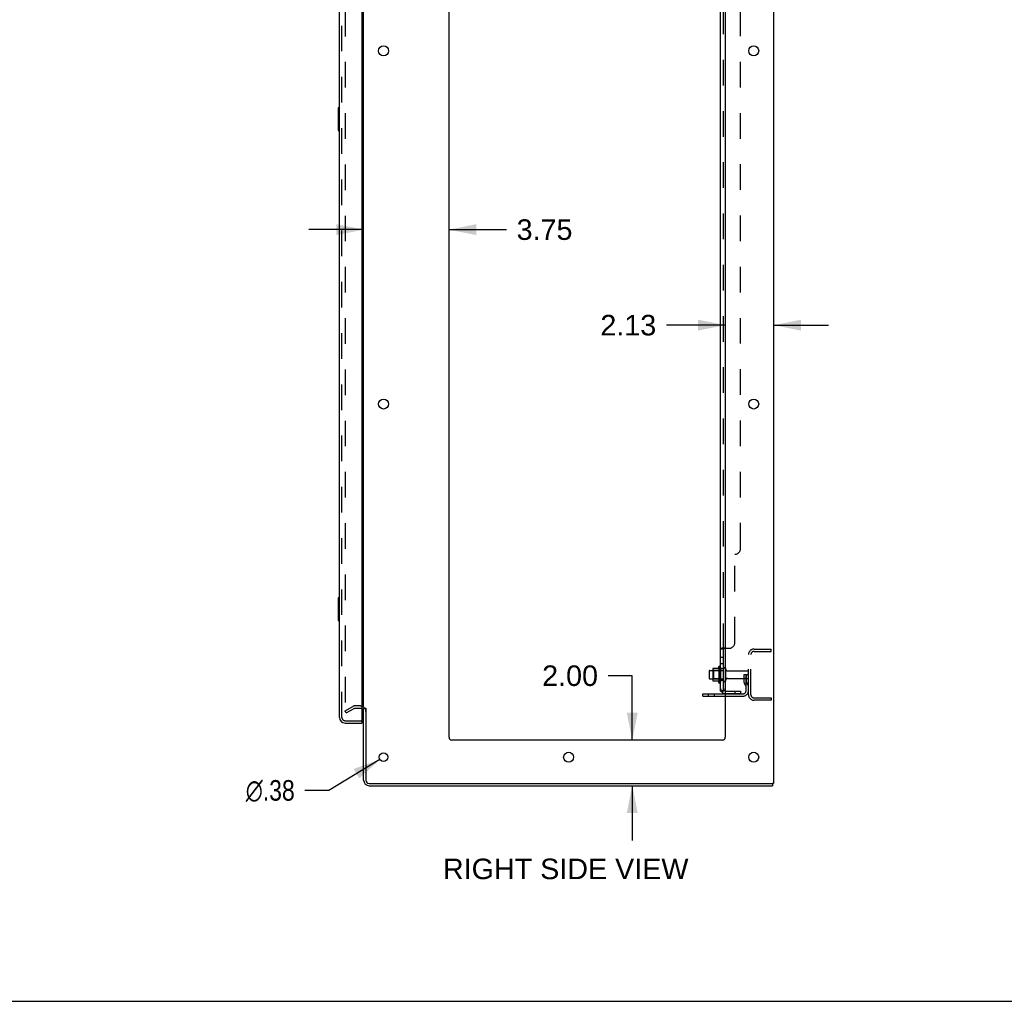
# Model space of a CAD drawing. Header units: inches. Extents: x 0 to 204, y 0 to 132.
# Tile 61 of 114: x 104 to 147, y 0 to 43. Entities that reach past the tile are written whole.
import ezdxf

# ---------------------------------------------------------------- set-up
doc = ezdxf.new("R2010")
doc.units = ezdxf.units.IN
doc.header["$LTSCALE"] = 11.243375
doc.header["$MEASUREMENT"] = 0
doc.linetypes.add('HIDDEN', pattern=[0.2, 0.1, -0.1])
doc.layers.get('0').update_dxf_attribs({"linetype": 'CONTINUOUS'})
for name, color, linetype in [('DEFAULT_2', 8, 'HIDDEN'), ('DIMENSIONS', 7, 'CONTINUOUS'), ('DOOR_ASSEMBLY', 7, 'CONTINUOUS'), ('SUBPANEL', 7, 'CONTINUOUS')]:
    doc.layers.add(name, color=color, linetype=linetype)
doc.styles.get("Standard").update_dxf_attribs({"font": 'arial.ttf'})
doc.styles.add('TEXTSTYLE_1', font='gdt', dxfattribs={"width": 0.8})
doc.dimstyles.new('DIMSTYLE_1', dxfattribs={"dimtxt": 0.901875, "dimasz": 1.2025, "dimexe": 0.09, "dimexo": 0.07, "dimgap": 0.0375, "dimtad": 0, "dimtih": 1, "dimtoh": 1, "dimzin": 4, "dimdsep": 46, "dimtxsty": 'Standard', "dimblk": '_FILLED', "dimblk1": '_FILLED', "dimblk2": '_FILLED', "dimcen": 0.09, "dimadec": 3, "dimazin": 1, "dimtfac": 1, "dimtdec": 3, "dimtofl": 0, "dimtmove": 0, "dimatfit": 3, "dimldrblk": '_FILLED', "dimfxl": 0, "dimtolj": 1, "dimtzin": 4, "dimarcsym": 0})
doc.dimstyles.new('DIMSTYLE_2', dxfattribs={"dimtxt": 0.901875, "dimasz": 1.2025, "dimexe": 0.09, "dimexo": 0.07, "dimgap": 0.09, "dimtad": 0, "dimtih": 1, "dimtoh": 1, "dimzin": 4, "dimdsep": 46, "dimtxsty": 'Standard', "dimblk": '_FILLED', "dimblk1": '_FILLED', "dimblk2": '_FILLED', "dimcen": 0.09, "dimadec": 3, "dimazin": 1, "dimtfac": 1, "dimtdec": 3, "dimtofl": 0, "dimtmove": 0, "dimatfit": 1, "dimldrblk": '_FILLED', "dimfxl": 0, "dimtolj": 1, "dimtzin": 4, "dimarcsym": 0})

# ---------------------------------------------------------------- blocks, each defined once
blk = doc.blocks.new('_FILLED')
at = {"color": 0, "linetype": 'ByBlock'}
blk.add_solid([(0, 0), (-1, 0.2), (-1, -0.2)], dxfattribs=at)
blk = doc.blocks.new('*D14')
at = {"layer": 'DIMENSIONS', "color": 2, "linetype": 'Continuous'}
for p, q in [((119.37, 33.864), (116.965, 33.864)), ((123.12, 33.864), (125.636, 33.864))]:
    blk.add_line(p, q, dxfattribs=at)
at = {"layer": 'DIMENSIONS', "color": 2, "linetype": 'Continuous', "xscale": 1.2025, "yscale": 1.2025, "zscale": 1.2025}
blk.add_blockref('_FILLED', (119.37, 33.864), dxfattribs=at)
at = {"layer": 'DIMENSIONS', "color": 2, "linetype": 'Continuous', "xscale": 1.2025, "yscale": 1.2025, "zscale": 1.2025, "rotation": 180}
blk.add_blockref('_FILLED', (123.12, 33.864), dxfattribs=at)
at = {"layer": 'DIMENSIONS', "color": 2, "linetype": 'Continuous', "insert": (126.087, 34.315), "char_height": 0.9019, "width": 2.45082, "attachment_point": 1, "line_spacing_factor": 0.9}
blk.add_mtext('3.75', dxfattribs=at)
blk = doc.blocks.new('*D15')
at = {"layer": 'DIMENSIONS', "color": 2, "linetype": 'Continuous'}
for p, q in [((135.245, 29.672), (132.667, 29.672)), ((137.37, 29.672), (139.775, 29.672))]:
    blk.add_line(p, q, dxfattribs=at)
at = {"layer": 'DIMENSIONS', "color": 2, "linetype": 'Continuous', "xscale": 1.2025, "yscale": 1.2025, "zscale": 1.2025}
blk.add_blockref('_FILLED', (135.245, 29.672), dxfattribs=at)
at = {"layer": 'DIMENSIONS', "color": 2, "linetype": 'Continuous', "xscale": 1.2025, "yscale": 1.2025, "zscale": 1.2025, "rotation": 180}
blk.add_blockref('_FILLED', (137.37, 29.672), dxfattribs=at)
at = {"layer": 'DIMENSIONS', "color": 2, "linetype": 'Continuous', "insert": (132.216, 30.123), "char_height": 0.9019, "width": 2.45082, "attachment_point": 3, "line_spacing_factor": 0.9}
blk.add_mtext('2.13', dxfattribs=at)
blk = doc.blocks.new('*D16')
at = {"layer": 'DIMENSIONS', "color": 2, "linetype": 'Continuous'}
for p, q in [((131.163, 14.288), (130.11, 14.288)), ((131.163, 11.46), (131.163, 14.288)), ((131.163, 9.46), (131.163, 7.055))]:
    blk.add_line(p, q, dxfattribs=at)
at = {"layer": 'DIMENSIONS', "color": 2, "linetype": 'Continuous', "xscale": 1.2025, "yscale": 1.2025, "zscale": 1.2025}
for p, rotation in [((131.163, 11.46), 270), ((131.163, 9.46), 90)]:
    blk.add_blockref('_FILLED', p, dxfattribs=dict(at, rotation=rotation))
at = {"layer": 'DIMENSIONS', "color": 2, "linetype": 'Continuous', "insert": (129.66, 14.739), "char_height": 0.9019, "width": 2.45082, "attachment_point": 3, "line_spacing_factor": 0.9}
blk.add_mtext('2.00', dxfattribs=at)
blk = doc.blocks.new('*D18')
at = {"layer": 'DIMENSIONS', "color": 2, "linetype": 'Continuous'}
for p, q in [((120.085, 10.612), (117.849, 9.256)), ((117.849, 9.256), (116.797, 9.256))]:
    blk.add_line(p, q, dxfattribs=at)
at = {"layer": 'DIMENSIONS', "color": 2, "linetype": 'Continuous', "xscale": 1.2025, "yscale": 1.2025, "zscale": 1.2025, "rotation": 31.2392584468}
blk.add_blockref('_FILLED', (120.085, 10.612), dxfattribs=at)
at = {"layer": 'DIMENSIONS', "color": 2, "linetype": 'Continuous', "insert": (116.346, 9.707), "char_height": 0.90187, "width": 2.95261, "attachment_point": 3, "line_spacing_factor": 0.9, "style": 'TEXTSTYLE_1'}
blk.add_mtext('{\\fgdt;n}\\fArial;.38', dxfattribs=at)

msp = doc.modelspace()

# ---------------------------------------------------------------- linework, layer by layer
at = {"color": 3, "linetype": 'Continuous'}
for p, q in [((137.37, 89.356), (137.37, 9.564)), ((119.37, 12.908), (119.37, 86.012)), ((123.12, 11.585), (123.12, 85.96)), ((135.245, 85.96), (135.245, 11.585)), ((134.266, 13.491), (135.245, 13.491)), ((119.37, 9.706), (119.37, 12.856)), ((119.474, 12.867), (119.474, 9.706)), ((135.12, 11.46), (123.245, 11.46)), ((119.616, 9.564), (137.28, 9.564)), ((137.37, 9.564), (137.314, 9.564)), ((119.616, 9.46), (137.318, 9.46))]:
    msp.add_line(p, q, dxfattribs=at)
at = {"color": 7, "linetype": 'Continuous'}
for p, q in [((134.541, 14.492), (134.541, 14.177)), ((134.571, 14.522), (134.705, 14.522)), ((134.705, 14.59), (134.705, 14.079)), ((134.716, 14.612), (134.943, 14.612)), ((134.971, 14.69), (134.971, 13.979)), ((134.571, 14.147), (134.705, 14.147)), ((134.716, 14.057), (134.943, 14.057)), ((134.266, 13.387), (134.266, 13.491)), ((134.266, 13.387), (135.245, 13.387)), ((119.474, 12.856), (119.37, 12.856)), ((137.28, 9.564), (137.314, 9.564)), ((137.318, 9.564), (137.318, 9.46)), ((0, 0), (204.425, 0))]:
    msp.add_line(p, q, dxfattribs=at)
at = {"color": 3, "linetype": 'Continuous'}
for centre, radius in [((120.245, 41.71), 0.219), ((136.495, 41.71), 0.219), ((120.245, 26.21), 0.219), ((136.495, 26.21), 0.219), ((120.245, 10.71), 0.188), ((128.37, 10.71), 0.219), ((136.495, 10.71), 0.219)]:
    msp.add_circle(centre, radius, dxfattribs=at)
at = {"color": 7, "linetype": 'Continuous'}
for centre, radius, start, end in [((135.003, 14.669), 0.0384, 0, 145.5503), ((134.571, 14.492), 0.03, 90, 180), ((134.846, 14.59), 0.141, 174.7919, 180), ((134.716, 14.602), 0.01, 90, 174.8062), ((134.924, 14.622), 0.01, 270, 336.0321), ((135.571, 14.335), 0.698, 149.3369, 156.0321), ((135.221, 14.592), 0.055, 64.0906, 180), ((134.571, 14.177), 0.03, 180, 270), ((134.846, 14.079), 0.141, 180, 185.2081), ((134.716, 14.067), 0.01, 185.1938, 270), ((134.924, 14.047), 0.01, 23.9679, 90), ((135.571, 14.335), 0.698, 203.9679, 210.6631), ((135.003, 14), 0.0384, 214.4497, 360), ((135.221, 14.077), 0.055, 180, 295.9094)]:
    msp.add_arc(centre, radius, start, end, dxfattribs=at)
at = {"color": 3, "linetype": 'Continuous'}
for centre, radius, start, end in [((119.227, 12.713), 0.142, 0, 63.5297), ((123.245, 11.585), 0.125, 180, 270), ((135.12, 11.585), 0.125, 270, 360), ((119.616, 9.706), 0.246, 180, 270), ((119.616, 9.706), 0.142, 180, 270)]:
    msp.add_arc(centre, radius, start, end, dxfattribs=at)
at = {"layer": 'DEFAULT_2', "color": 8, "linetype": 'HIDDEN'}
for p, q in [((118.557, 86.194), (118.557, 12.725)), ((136.266, 13.456), (136.266, 15.213)), ((136.37, 13.456), (136.37, 15.213)), ((136.512, 15.46), (137.266, 15.46)), ((136.512, 15.356), (137.266, 15.356)), ((137.266, 15.356), (137.266, 15.46)), ((134.725, 14.518), (134.705, 14.538)), ((134.705, 14.522), (135.166, 14.522)), ((135.021, 14.518), (134.725, 14.518)), ((134.725, 14.518), (134.725, 14.151)), ((135.021, 14.518), (135.041, 14.538)), ((135.021, 14.518), (135.021, 14.151)), ((135.041, 14.669), (135.041, 14)), ((135.166, 14.077), (135.166, 14.592)), ((135.276, 14.077), (135.276, 14.592)), ((135.338, 14.5), (136.236, 14.5)), ((136.072, 14.335), (136.162, 14.335)), ((136.072, 13.994), (136.072, 14.335)), ((136.162, 14.335), (136.266, 14.335)), ((136.162, 13.633), (136.162, 14.335)), ((136.176, 13.994), (136.176, 14.335)), ((136.266, 14.335), (136.227, 14.335)), ((134.725, 14.151), (134.705, 14.131)), ((134.705, 14.147), (135.166, 14.147)), ((135.021, 14.151), (134.725, 14.151)), ((135.021, 14.151), (135.041, 14.131)), ((135.338, 14.17), (136.236, 14.17)), ((136.176, 14.16), (136.072, 14.16)), ((136.093, 13.927), (136.142, 13.859)), ((136.178, 13.988), (136.227, 13.92)), ((134.513, 13.387), (134.513, 13.491)), ((134.769, 13.387), (134.769, 13.491)), ((135.245, 13.491), (136.019, 13.491)), ((135.245, 13.387), (136.019, 13.387)), ((136.512, 13.314), (137.266, 13.314)), ((137.266, 13.21), (136.512, 13.21)), ((137.266, 13.314), (137.266, 13.21)), ((118.557, 12.745), (118.897, 12.941)), ((118.609, 12.655), (118.557, 12.745)), ((118.609, 12.655), (118.949, 12.851)), ((119.227, 12.96), (118.966, 12.96)), ((119.227, 12.856), (118.966, 12.856))]:
    msp.add_line(p, q, dxfattribs=at)
for points in [[(118.557, 12.725), (118.558, 12.723), (118.558, 12.721), (118.558, 12.718)], [(118.575, 12.705), (118.573, 12.705), (118.571, 12.706), (118.569, 12.706), (118.567, 12.707), (118.566, 12.708), (118.564, 12.709), (118.563, 12.711), (118.561, 12.713), (118.56, 12.714), (118.559, 12.716), (118.558, 12.718)], [(118.583, 12.707), (118.581, 12.706), (118.579, 12.706), (118.577, 12.705), (118.575, 12.705), (118.575, 12.705)]]:
    msp.add_lwpolyline(points, dxfattribs=at)
for centre, radius, start, end in [((136.512, 15.213), 0.246, 90, 180), ((136.512, 15.213), 0.142, 90, 180), ((135.221, 14.592), 0.055, 360, 64.0906), ((135.338, 14.562), 0.0625, 180, 270), ((136.236, 14.47), 0.03, 360, 90), ((135.221, 14.077), 0.055, 295.9094, 0), ((135.338, 14.107), 0.0625, 90, 180), ((136.186, 13.994), 0.114, 180, 215.7539), ((136.058, 13.799), 0.104, 0, 35.7539), ((136.186, 13.994), 0.01, 180, 215.7539), ((136.058, 13.799), 0.208, 0, 35.7539), ((136.236, 14.2), 0.03, 270, 0), ((136.019, 13.633), 0.246, 270, 360), ((136.019, 13.633), 0.142, 270, 360), ((136.512, 13.456), 0.246, 180, 270), ((136.512, 13.456), 0.142, 180, 270), ((118.966, 12.823), 0.137, 90, 120), ((118.966, 12.823), 0.033, 90, 120), ((119.227, 12.713), 0.246, 0, 90), ((119.227, 12.713), 0.142, 63.5297, 90)]:
    msp.add_arc(centre, radius, start, end, dxfattribs=at)
at = {"layer": 'DOOR_ASSEMBLY', "color": 3, "linetype": 'Continuous'}
for p, q in [((118.312, 12.456), (118.312, 86.463)), ((119.291, 86.586), (119.291, 12.334)), ((118.558, 12.21), (119.291, 12.21))]:
    msp.add_line(p, q, dxfattribs=at)
at = {"layer": 'DOOR_ASSEMBLY', "color": 8, "linetype": 'HIDDEN'}
for p, q in [((118.416, 12.456), (118.416, 86.463)), ((118.558, 12.314), (119.271, 12.314))]:
    msp.add_line(p, q, dxfattribs=at)
at = {"layer": 'DOOR_ASSEMBLY', "color": 7, "linetype": 'Continuous'}
for p, q in [((118.252, 39.195), (118.252, 38.225)), ((118.312, 39.21), (118.267, 39.21)), ((118.299, 39.11), (118.299, 38.31)), ((118.267, 38.21), (118.312, 38.21)), ((118.252, 17.695), (118.252, 16.725)), ((118.312, 17.71), (118.267, 17.71)), ((118.299, 17.61), (118.299, 16.81)), ((118.267, 16.71), (118.312, 16.71)), ((119.271, 12.314), (119.291, 12.314)), ((119.291, 12.314), (119.291, 12.21))]:
    msp.add_line(p, q, dxfattribs=at)
for points in [[(118.297, 39.146), (118.297, 39.14), (118.298, 39.134), (118.298, 39.128), (118.298, 39.122), (118.299, 39.116), (118.299, 39.11)], [(118.299, 38.31), (118.299, 38.303), (118.298, 38.297), (118.298, 38.291), (118.298, 38.285), (118.297, 38.279), (118.297, 38.273)], [(118.297, 17.646), (118.297, 17.64), (118.298, 17.634), (118.298, 17.628), (118.298, 17.622), (118.299, 17.616), (118.299, 17.61)], [(118.299, 16.81), (118.299, 16.803), (118.298, 16.797), (118.298, 16.791), (118.298, 16.785), (118.297, 16.779), (118.297, 16.773)]]:
    msp.add_lwpolyline(points, dxfattribs=at)
for centre, start, end in [((118.267, 39.195), 90, 180), ((118.297, 39.195), 0, 90), ((118.267, 38.225), 180, 270), ((118.297, 38.225), 270, 360), ((118.267, 17.695), 90, 180), ((118.297, 17.695), 0, 90), ((118.267, 16.725), 180, 270), ((118.297, 16.725), 270, 360)]:
    msp.add_arc(centre, 0.015, start, end, dxfattribs=at)
at = {"layer": 'DOOR_ASSEMBLY', "color": 3, "linetype": 'Continuous'}
for centre, radius, start, end in [((118.558, 12.456), 0.246, 180, 270), ((119.271, 12.334), 0.02, 270, 360)]:
    msp.add_arc(centre, radius, start, end, dxfattribs=at)
at = {"layer": 'DOOR_ASSEMBLY', "color": 8, "linetype": 'HIDDEN'}
msp.add_arc((118.558, 12.456), 0.142, 180, 270, dxfattribs=at)
at = {"layer": 'SUBPANEL', "color": 3, "linetype": 'Continuous'}
for p, q in [((135.041, 13.616), (135.041, 85.303)), ((135.245, 15.491), (135.095, 15.491))]:
    msp.add_line(p, q, dxfattribs=at)
at = {"layer": 'SUBPANEL', "color": 8, "linetype": 'HIDDEN'}
for p, q in [((135.166, 15.455), (135.166, 83.464)), ((135.916, 19.866), (135.916, 79.053)), ((135.666, 15.741), (135.666, 19.616)), ((135.166, 15.457), (135.166, 15.455)), ((135.167, 15.46), (135.167, 15.458)), ((135.245, 15.491), (135.416, 15.491)), ((135.166, 15.094), (135.041, 15.094)), ((135.166, 14.813), (135.041, 14.813)), ((135.166, 14.585), (135.041, 14.585)), ((135.166, 14.085), (135.041, 14.085)), ((135.142, 13.616), (135.191, 13.657)), ((135.278, 13.616), (135.916, 13.616)), ((135.916, 13.491), (135.278, 13.491)), ((135.666, 13.616), (135.666, 13.491)), ((135.916, 13.616), (135.916, 13.491))]:
    msp.add_line(p, q, dxfattribs=at)
at = {"layer": 'SUBPANEL', "color": 7, "linetype": 'Continuous'}
for p, q in [((135.166, 15.455), (135.041, 15.455)), ((135.166, 13.616), (135.166, 15.455)), ((135.166, 13.616), (135.041, 13.616)), ((135.095, 13.577), (135.142, 13.616))]:
    msp.add_line(p, q, dxfattribs=at)
at = {"layer": 'SUBPANEL', "color": 3, "linetype": 'Continuous'}
for points in [[(135.067, 15.477), (135.064, 15.475), (135.06, 15.474), (135.057, 15.472), (135.054, 15.471), (135.051, 15.469), (135.049, 15.467), (135.046, 15.465), (135.044, 15.464), (135.043, 15.462), (135.042, 15.46), (135.041, 15.458), (135.041, 15.457), (135.041, 15.455)], [(135.095, 15.491), (135.093, 15.489), (135.091, 15.488), (135.088, 15.486), (135.085, 15.484), (135.081, 15.483), (135.078, 15.481), (135.074, 15.48), (135.067, 15.477)], [(135.071, 13.592), (135.064, 13.596), (135.06, 13.597), (135.057, 13.599), (135.054, 13.6), (135.051, 13.602), (135.049, 13.603), (135.046, 13.605), (135.044, 13.607), (135.043, 13.609), (135.042, 13.611), (135.041, 13.613), (135.041, 13.614), (135.041, 13.616)], [(135.095, 13.577), (135.093, 13.579), (135.091, 13.582), (135.088, 13.584), (135.085, 13.586), (135.081, 13.587), (135.078, 13.589), (135.074, 13.591), (135.071, 13.592)]]:
    msp.add_lwpolyline(points, dxfattribs=at)
at = {"layer": 'SUBPANEL', "color": 8, "linetype": 'HIDDEN'}
for points in [[(135.041, 15.458), (135.041, 15.457), (135.041, 15.455)], [(135.054, 15.471), (135.051, 15.469), (135.049, 15.467), (135.046, 15.465), (135.044, 15.464), (135.043, 15.462), (135.042, 15.46)], [(135.095, 15.491), (135.093, 15.489), (135.091, 15.488), (135.088, 15.486), (135.085, 15.484)], [(135.175, 15.467), (135.173, 15.466), (135.171, 15.464), (135.169, 15.463), (135.168, 15.461), (135.167, 15.46)], [(135.19, 15.479), (135.188, 15.478), (135.187, 15.476), (135.186, 15.475), (135.184, 15.474), (135.182, 15.472)], [(135.191, 15.491), (135.192, 15.489), (135.192, 15.487), (135.192, 15.486), (135.192, 15.484)], [(135.192, 15.484), (135.191, 15.482), (135.191, 15.481)], [(135.17, 13.639), (135.17, 13.639), (135.17, 13.639), (135.17, 13.639), (135.17, 13.638), (135.169, 13.638), (135.169, 13.638), (135.168, 13.638), (135.168, 13.637), (135.167, 13.637), (135.167, 13.637), (135.166, 13.636), (135.166, 13.636), (135.165, 13.636), (135.164, 13.635), (135.164, 13.635), (135.163, 13.635), (135.162, 13.634), (135.162, 13.634), (135.161, 13.634), (135.16, 13.633), (135.16, 13.633), (135.159, 13.633), (135.158, 13.632), (135.158, 13.632), (135.157, 13.632), (135.156, 13.631), (135.155, 13.631), (135.154, 13.63), (135.154, 13.63), (135.153, 13.63), (135.152, 13.629), (135.151, 13.629), (135.15, 13.629), (135.15, 13.628), (135.149, 13.628), (135.148, 13.628), (135.147, 13.627), (135.146, 13.627), (135.145, 13.626), (135.144, 13.626), (135.143, 13.626), (135.142, 13.625), (135.141, 13.625), (135.14, 13.625), (135.139, 13.624), (135.138, 13.624), (135.137, 13.623), (135.136, 13.623), (135.135, 13.623), (135.134, 13.622), (135.133, 13.622), (135.132, 13.622), (135.131, 13.621), (135.13, 13.621), (135.128, 13.621), (135.127, 13.62), (135.126, 13.62), (135.125, 13.62), (135.124, 13.619), (135.123, 13.619), (135.122, 13.619), (135.121, 13.619), (135.12, 13.618), (135.119, 13.618), (135.118, 13.618), (135.117, 13.618), (135.116, 13.617), (135.115, 13.617), (135.114, 13.617), (135.113, 13.617), (135.112, 13.617), (135.112, 13.616), (135.111, 13.616), (135.11, 13.616), (135.109, 13.616), (135.108, 13.616), (135.108, 13.616), (135.107, 13.616), (135.107, 13.616), (135.106, 13.616), (135.106, 13.616)], [(135.106, 13.616), (135.106, 13.616), (135.106, 13.616), (135.106, 13.616), (135.107, 13.616), (135.107, 13.616), (135.107, 13.616), (135.108, 13.616), (135.108, 13.616), (135.109, 13.616), (135.11, 13.616)], [(135.166, 13.636), (135.167, 13.636), (135.167, 13.636), (135.167, 13.637), (135.168, 13.637), (135.168, 13.638), (135.169, 13.638), (135.169, 13.638), (135.169, 13.638), (135.17, 13.639), (135.17, 13.639), (135.17, 13.639)], [(135.167, 13.621), (135.167, 13.619), (135.166, 13.617), (135.166, 13.616)]]:
    msp.add_lwpolyline(points, dxfattribs=at)
at = {"layer": 'SUBPANEL', "color": 7, "linetype": 'Continuous'}
for points in [[(135.18, 15.471), (135.177, 15.468), (135.175, 15.467), (135.173, 15.466), (135.171, 15.464), (135.169, 15.463), (135.168, 15.461), (135.167, 15.46), (135.167, 15.458), (135.166, 15.457), (135.166, 15.455)], [(135.191, 15.491), (135.192, 15.489), (135.192, 15.487), (135.192, 15.486), (135.192, 15.484), (135.191, 15.482), (135.191, 15.481), (135.19, 15.479), (135.188, 15.478), (135.187, 15.476), (135.186, 15.475), (135.184, 15.474), (135.182, 15.472), (135.18, 15.471)], [(135.173, 13.631), (135.171, 13.628), (135.169, 13.626), (135.168, 13.623), (135.167, 13.621)], [(135.184, 13.643), (135.18, 13.639), (135.179, 13.637), (135.177, 13.635), (135.175, 13.633), (135.173, 13.631)], [(135.191, 13.657), (135.192, 13.656), (135.192, 13.655), (135.192, 13.654), (135.192, 13.653), (135.191, 13.652), (135.191, 13.651), (135.19, 13.65), (135.188, 13.648), (135.187, 13.647), (135.186, 13.645), (135.184, 13.643)]]:
    msp.add_lwpolyline(points, dxfattribs=at)
at = {"layer": 'SUBPANEL', "color": 8, "linetype": 'HIDDEN'}
for centre, radius, start, end in [((135.666, 19.866), 0.25, 270, 360), ((135.416, 15.741), 0.25, 270, 360), ((135.278, 13.728), 0.237, 180, 219.4342), ((135.278, 13.728), 0.112, 252.8585, 270), ((135.278, 13.728), 0.237, 261.9946, 270)]:
    msp.add_arc(centre, radius, start, end, dxfattribs=at)
at = {"layer": 'SUBPANEL', "color": 3, "linetype": 'Continuous'}
msp.add_arc((135.278, 13.728), 0.237, 219.4342, 261.9946, dxfattribs=at)
at = {"layer": 'SUBPANEL', "color": 7, "linetype": 'Continuous'}
msp.add_arc((135.278, 13.728), 0.112, 180, 252.8585, dxfattribs=at)

# ---------------------------------------------------------------- texts
at = {"layer": 'DIMENSIONS', "color": 2, "linetype": 'Continuous', "insert": (128.242, 6.262), "char_height": 0.90187, "width": 10.75545, "attachment_point": 2, "line_spacing_factor": 0.9}
msp.add_mtext('RIGHT SIDE VIEW', dxfattribs=at)

# ---------------------------------------------------------------- dimensions: what is measured, and where the dimension line sits
at = {"layer": 'DIMENSIONS', "color": 2, "linetype": 'Continuous'}
for base, p1, p2, angle, picture, middle in [((135.244998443, 29.671906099), (137.369998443, 89.315522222), (135.244998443, 11.584522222), 180, '*D15', (130.979803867, 29.666877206)), ((131.163, 11.46), (137.258, 9.46), (135.12, 11.46), 90, '*D16', (128.423, 14.283))]:
    dim = msp.add_linear_dim(base=base, p1=p1, p2=p2, angle=angle, dimstyle='DIMSTYLE_1', dxfattribs=at)
    dim.commit()
    dim.dimension.update_dxf_attribs({"geometry": picture, "text_midpoint": middle, "dimtype": 160})
dim = msp.add_linear_dim(base=(123.12, 33.864), p1=(119.37, 12.908), p2=(123.12, 11.585), dimstyle='DIMSTYLE_1', dxfattribs=at)
dim.commit()
dim.dimension.update_dxf_attribs({"geometry": '*D14', "text_midpoint": (127.314, 33.859), "dimtype": 160})
dim = msp.add_diameter_dim_2p(p1=(120.085, 10.612), p2=(120.405, 10.807), text='%%c<>', dimstyle='DIMSTYLE_2', override={"dimpost": '<>'}, dxfattribs=at)
dim.commit()
dim.dimension.update_dxf_attribs({"geometry": '*D18', "text_midpoint": (114.869, 9.256), "dimtype": 163})

doc.saveas('drawing.dxf')
